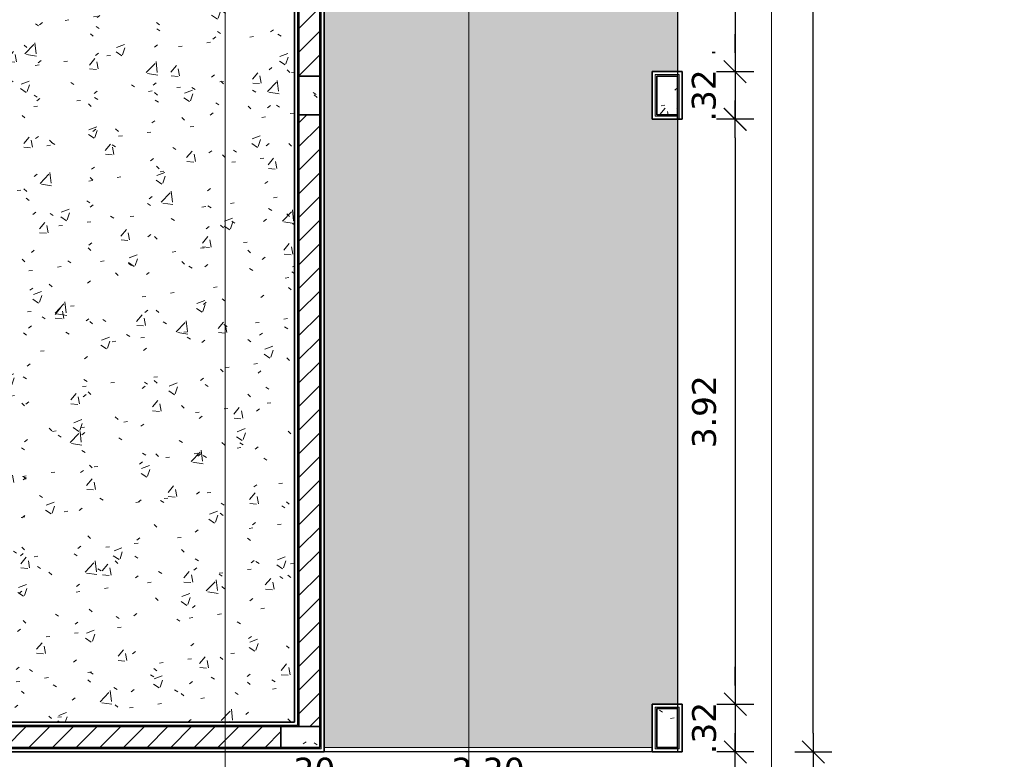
# Model space of a CAD drawing. Header units: millimetres. Extents: x -109 to 627, y -178 to 173.
# Tile 98 of 178: x 323.38 to 329.99, y -173.3 to -168.34. Entities that reach past the tile are written whole.
import ezdxf

# ---------------------------------------------------------------- set-up
doc = ezdxf.new("R2010")
doc.units = ezdxf.units.MM
for name, color, linetype, lineweight in [('ARQ - ALVENARIA - OSSO', 2, 'Continuous', 35), ('ARQ - DIVISORIA', 3, 'Continuous', 35), ('ARQ - PAREDE VISTA', 4, 'Continuous', 9), ('ARQ - PAREDES_HACHURA', 9, 'Continuous', 35), ('ARQ - PAREDES_REVESTIMENTO', 3, 'Continuous', 35), ('ARQ - PILAR', 4, 'Continuous', 15), ('ARQ - PISO', 9, 'Continuous', 5), ('ARQ - PISO_HACHURA_SUPERFICIE', 9, 'Continuous', 5), ('ARQ - SIMBOLO_CORTE', 2, 'Continuous', 5)]:
    doc.layers.add(name, color=color, linetype=linetype, lineweight=lineweight)
doc.styles.add('FNDE Texto Cota 0100', font='verdana.ttf', dxfattribs={"height": 0.16})
doc.dimstyles.new('FNDE 1-0100', dxfattribs={"dimscale": 2.5, "dimtxt": 0.16, "dimasz": 0.05, "dimexe": 0.15, "dimexo": 0.15, "dimgap": 0.05, "dimtad": 1, "dimzin": 4, "dimdsep": 46, "dimtxsty": 'FNDE Texto Cota 0100', "dimblk": 'tic', "dimcen": 0.15, "dimdle": 0.15, "dimse1": 1, "dimse2": 1, "dimclrd": 251, "dimclre": 251, "dimclrt": 256, "dimaunit": 1, "dimadec": 3, "dimazin": 0, "dimtfac": 1, "dimtix": 1, "dimtmove": 2, "dimatfit": 3, "dimldrblk": 'tic', "dimfxl": 0.15, "dimtvp": 1, "dimtolj": 1, "dimtzin": 0, "dimarcsym": 0})
pattern_1 = [(49.99999999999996, (316.1256538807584, -147.1297512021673), (0.5462905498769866, -0.04729538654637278), [0.05698523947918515, -0.6288371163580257]), (355, (316.1256538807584, -147.1297512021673), (-0.1054013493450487, 0.5732220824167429), [0.04598808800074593, -0.5028697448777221]), (100.451, (316.171641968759, -147.1337501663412), (0.4408404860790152, 0.5255719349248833), [0.04898731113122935, -0.5338617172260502]), (46.184, (316.1256538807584, -146.9777905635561), (0.8129122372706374, -0.1260280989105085), [0.08597772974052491, -0.9427558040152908]), (96.63599999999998, (316.1936362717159, -146.9877879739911), (0.7118101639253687, 0.7420596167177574), [0.07298109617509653, -0.8007925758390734]), (351.184, (316.1256538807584, -146.9777905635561), (0.7120447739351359, 0.7424237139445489), [0.0689821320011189, -0.7538047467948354]), (21, (316.2016342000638, -147.0157807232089), (0.4548672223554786, -0.3062123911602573), [0.05698523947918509, -0.628837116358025]), (326, (316.2016342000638, -147.0157807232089), (0.1857174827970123, 0.5524509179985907), [0.04598808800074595, -0.5028697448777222]), (71.45100000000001, (316.2396243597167, -147.0407742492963), (0.6403701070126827, 0.2459518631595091), [0.04898731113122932, -0.5338617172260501]), (37.49999999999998, (316.1256538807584, -147.1297512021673), (0.00920361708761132, 0.2540508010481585), [0.02499352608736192, -0.4718777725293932, 0.02499352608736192, -0.4848744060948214, -0.5048692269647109]), (37.49999999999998, (316.1256538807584, -147.1297512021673), (0.00920361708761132, 0.2540508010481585), [-1.006739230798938, 0.02499352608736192, -0.4798757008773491]), (7.49999999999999, (316.1256538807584, -147.1297512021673), (0.2004088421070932, 0.3006603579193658), [0.02499352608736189, -0.2659311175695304, 0.02499352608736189, -0.4598808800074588, -0.1919502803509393]), (7.49999999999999, (316.1256538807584, -147.1297512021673), (0.2004088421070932, 0.3006603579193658), [-0.7757990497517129, 0.02499352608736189, -0.1669567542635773]), (327.5, (315.9556979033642, -147.1297512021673), (0.4063776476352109, -0.0170731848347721), [0.02499352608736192, -0.1649572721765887, 0.02499352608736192, -0.5688526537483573, -0.7887956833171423]), (327.5, (315.9556979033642, -147.1297512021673), (0.4063776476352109, -0.0170731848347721), [-0.7847967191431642, 0.02499352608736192, -0.7638021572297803]), (317.5, (315.8797175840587, -147.1297512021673), (0.4438836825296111, 0.07598815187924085), [0.02499352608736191, -0.2229422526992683, 0.02499352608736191, -0.3699041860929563, -0.559854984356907]), (317.5, (315.8797175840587, -147.1297512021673), (0.4438836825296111, 0.07598815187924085), [-0.6418337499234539, 0.02499352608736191, -0.5348614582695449])]
pattern_2 = [(45, (316.1256538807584, -147.1297512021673), (-0.07917545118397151, 0.07917545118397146), [])]

# ---------------------------------------------------------------- blocks, each defined once
blk = doc.blocks.new('tic')
blk.add_line((-0.6000000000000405, -0.600000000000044), (0.6000000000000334, 0.600000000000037))
at = {"color": 251}
for p, q in [((0, -1.000000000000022), (0, 0.9999999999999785)), ((-1.000000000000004, 0), (0.9999999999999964, 0))]:
    blk.add_line(p, q, dxfattribs=at)
blk = doc.blocks.new('*D410')
at = {"color": 251, "lineweight": -2, "transparency": 16777216}
blk.add_line((319.3522079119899, -173.579697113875), (325.1006541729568, -173.579697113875), dxfattribs=at)
at = {"layer": 'Defpoints', "color": 0, "transparency": 16777216}
for p in [(319.2272079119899, -173.0509650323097), (325.2256541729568, -173.0509650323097), (325.2256541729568, -173.579697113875)]:
    blk.add_point(p, dxfattribs=at)
at = {"color": 251, "lineweight": -2, "transparency": 16777216, "xscale": 0.125, "yscale": 0.125, "zscale": 0.125, "rotation": 180}
blk.add_blockref('tic', (319.2272079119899, -173.579697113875), dxfattribs=at)
at = {"color": 251, "lineweight": -2, "transparency": 16777216, "xscale": 0.125, "yscale": 0.125, "zscale": 0.125}
blk.add_blockref('tic', (325.2256541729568, -173.579697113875), dxfattribs=at)
at = {"transparency": 16777216, "insert": (322.2264310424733, -173.3714197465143), "char_height": 0.16, "attachment_point": 5, "style": 'FNDE Texto Cota 0100'}
blk.add_mtext('\\A1;6.00', dxfattribs=at)
blk = doc.blocks.new('*D411')
at = {"color": 251, "lineweight": -2, "transparency": 16777216}
for p, q in [((325.1006541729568, -173.579697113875), (324.9756541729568, -173.579697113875)), ((325.2256541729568, -173.579697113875), (325.4256023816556, -173.579697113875)), ((325.5506023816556, -173.579697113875), (325.6756023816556, -173.579697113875))]:
    blk.add_line(p, q, dxfattribs=at)
at = {"layer": 'Defpoints', "color": 0, "transparency": 16777216}
for p in [(325.2256541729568, -173.0509650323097), (325.4256023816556, -173.2509132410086), (325.4256023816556, -173.579697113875)]:
    blk.add_point(p, dxfattribs=at)
at = {"color": 251, "lineweight": -2, "transparency": 16777216, "xscale": 0.125, "yscale": 0.125, "zscale": 0.125}
blk.add_blockref('tic', (325.2256541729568, -173.579697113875), dxfattribs=at)
at = {"color": 251, "lineweight": -2, "transparency": 16777216, "xscale": 0.125, "yscale": 0.125, "zscale": 0.125, "rotation": 180}
blk.add_blockref('tic', (325.4256023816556, -173.579697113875), dxfattribs=at)
at = {"transparency": 16777216, "insert": (325.3256282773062, -173.3713660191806), "char_height": 0.16, "attachment_point": 5, "style": 'FNDE Texto Cota 0100'}
blk.add_mtext('\\A1;.20', dxfattribs=at)
blk = doc.blocks.new('*D412')
at = {"color": 251, "lineweight": -2, "transparency": 16777216}
blk.add_line((325.5506023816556, -173.579697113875), (327.5000326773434, -173.579697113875), dxfattribs=at)
at = {"layer": 'Defpoints', "color": 0, "transparency": 16777216}
for p in [(325.4256023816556, -173.2509132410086), (327.6250326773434, -173.2509132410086), (327.6250326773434, -173.579697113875)]:
    blk.add_point(p, dxfattribs=at)
at = {"color": 251, "lineweight": -2, "transparency": 16777216, "xscale": 0.125, "yscale": 0.125, "zscale": 0.125, "rotation": 180}
blk.add_blockref('tic', (325.4256023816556, -173.579697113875), dxfattribs=at)
at = {"color": 251, "lineweight": -2, "transparency": 16777216, "xscale": 0.125, "yscale": 0.125, "zscale": 0.125}
blk.add_blockref('tic', (327.6250326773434, -173.579697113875), dxfattribs=at)
at = {"transparency": 16777216, "insert": (326.5253175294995, -173.3713660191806), "char_height": 0.16, "attachment_point": 5, "style": 'FNDE Texto Cota 0100'}
blk.add_mtext('\\A1;2.20', dxfattribs=at)
blk = doc.blocks.new('*D413')
at = {"color": 251, "lineweight": -2, "transparency": 16777216}
blk.add_line((319.152259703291, -174.1045611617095), (327.6999808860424, -174.1045611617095), dxfattribs=at)
at = {"layer": 'Defpoints', "color": 0, "transparency": 16777216}
for p in [(319.027259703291, -173.2509132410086), (327.8249808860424, -173.2509132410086), (327.8249808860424, -174.1045611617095)]:
    blk.add_point(p, dxfattribs=at)
at = {"color": 251, "lineweight": -2, "transparency": 16777216, "xscale": 0.125, "yscale": 0.125, "zscale": 0.125, "rotation": 180}
blk.add_blockref('tic', (319.027259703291, -174.1045611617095), dxfattribs=at)
at = {"color": 251, "lineweight": -2, "transparency": 16777216, "xscale": 0.125, "yscale": 0.125, "zscale": 0.125}
blk.add_blockref('tic', (327.8249808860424, -174.1045611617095), dxfattribs=at)
at = {"transparency": 16777216, "insert": (323.4261202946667, -173.8959077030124), "char_height": 0.16, "attachment_point": 5, "style": 'FNDE Texto Cota 0100'}
blk.add_mtext('\\A1;8.80', dxfattribs=at)
blk = doc.blocks.new('*D466')
at = {"color": 251, "lineweight": -2, "transparency": 16777216}
blk.add_line((328.1802181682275, -164.8381247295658), (328.1802181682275, -168.5670940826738), dxfattribs=at)
at = {"layer": 'Defpoints', "color": 0, "transparency": 16777216}
for p in [(327.8249808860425, -164.7131247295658), (327.8249808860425, -168.6920940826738), (328.1802181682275, -168.6920940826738)]:
    blk.add_point(p, dxfattribs=at)
at = {"color": 251, "lineweight": -2, "transparency": 16777216, "xscale": 0.125, "yscale": 0.125, "zscale": 0.125}
for p, rotation in [((328.1802181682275, -164.7131247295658), 90), ((328.1802181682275, -168.6920940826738), 270)]:
    blk.add_blockref('tic', p, dxfattribs=dict(at, rotation=rotation))
at = {"transparency": 16777216, "insert": (327.9715647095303, -166.7026094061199), "char_height": 0.16, "attachment_point": 5, "rotation": 90, "style": 'FNDE Texto Cota 0100'}
blk.add_mtext('\\A1;3.98', dxfattribs=at)
blk = doc.blocks.new('*D467')
at = {"color": 251, "lineweight": -2, "transparency": 16777216}
blk.add_line((328.7050822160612, -173.1259132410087), (328.7050822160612, -138.7848731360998), dxfattribs=at)
at = {"layer": 'Defpoints', "color": 0, "transparency": 16777216}
for p in [(327.8249808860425, -138.6598731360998), (328.7050822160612, -138.6598731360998), (327.8249808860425, -173.2509132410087)]:
    blk.add_point(p, dxfattribs=at)
at = {"color": 251, "lineweight": -2, "transparency": 16777216, "xscale": 0.125, "yscale": 0.125, "zscale": 0.125}
for p, rotation in [((328.7050822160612, -138.6598731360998), 90), ((328.7050822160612, -173.2509132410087), 270)]:
    blk.add_blockref('tic', p, dxfattribs=dict(at, rotation=rotation))
at = {"transparency": 16777216, "insert": (328.4967511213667, -155.9553931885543), "char_height": 0.16, "attachment_point": 5, "rotation": 90, "style": 'FNDE Texto Cota 0100'}
blk.add_mtext('\\A1;34.59', dxfattribs=at)
blk = doc.blocks.new('*D592')
at = {"color": 251, "lineweight": -2, "transparency": 16777216}
for p, q in [((328.1802181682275, -168.5670940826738), (328.1802181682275, -168.4420940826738)), ((328.1802181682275, -168.6920940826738), (328.1802181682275, -169.0120112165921)), ((328.1802181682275, -169.1370112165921), (328.1802181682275, -169.2620112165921))]:
    blk.add_line(p, q, dxfattribs=at)
at = {"layer": 'Defpoints', "color": 0, "transparency": 16777216}
for p in [(327.8249808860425, -168.6920940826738), (327.8249808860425, -169.0120112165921), (328.1802181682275, -169.0120112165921)]:
    blk.add_point(p, dxfattribs=at)
at = {"color": 251, "lineweight": -2, "transparency": 16777216, "xscale": 0.125, "yscale": 0.125, "zscale": 0.125}
for p, rotation in [((328.1802181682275, -168.6920940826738), 270), ((328.1802181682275, -169.0120112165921), 90)]:
    blk.add_blockref('tic', p, dxfattribs=dict(at, rotation=rotation))
at = {"transparency": 16777216, "insert": (327.971887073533, -168.8520526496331), "char_height": 0.16, "attachment_point": 5, "rotation": 90, "style": 'FNDE Texto Cota 0100'}
blk.add_mtext('\\A1;.32', dxfattribs=at)
blk = doc.blocks.new('*D593')
at = {"color": 251, "lineweight": -2, "transparency": 16777216}
blk.add_line((328.182116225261, -169.1370112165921), (328.182116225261, -172.8059961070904), dxfattribs=at)
at = {"layer": 'Defpoints', "color": 0, "transparency": 16777216}
for p in [(327.8249808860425, -169.0120112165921), (327.8249808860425, -172.9309961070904), (328.182116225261, -172.9309961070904)]:
    blk.add_point(p, dxfattribs=at)
at = {"color": 251, "lineweight": -2, "transparency": 16777216, "xscale": 0.125, "yscale": 0.125, "zscale": 0.125}
for p, rotation in [((328.182116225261, -169.0120112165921), 90), ((328.182116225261, -172.9309961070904), 270)]:
    blk.add_blockref('tic', p, dxfattribs=dict(at, rotation=rotation))
at = {"transparency": 16777216, "insert": (327.9737851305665, -170.9715036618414), "char_height": 0.16, "attachment_point": 5, "rotation": 90, "style": 'FNDE Texto Cota 0100'}
blk.add_mtext('\\A1;3.92', dxfattribs=at)
blk = doc.blocks.new('*D594')
at = {"color": 251, "lineweight": -2, "transparency": 16777216}
for p, q in [((328.182116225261, -172.8059961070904), (328.182116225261, -172.6809961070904)), ((328.182116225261, -172.9309961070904), (328.182116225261, -173.2509132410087)), ((328.182116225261, -173.3759132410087), (328.182116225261, -173.5009132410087))]:
    blk.add_line(p, q, dxfattribs=at)
at = {"layer": 'Defpoints', "color": 0, "transparency": 16777216}
for p in [(327.8249808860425, -172.9309961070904), (327.8249808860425, -173.2509132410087), (328.182116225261, -173.2509132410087)]:
    blk.add_point(p, dxfattribs=at)
at = {"color": 251, "lineweight": -2, "transparency": 16777216, "xscale": 0.125, "yscale": 0.125, "zscale": 0.125}
for p, rotation in [((328.182116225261, -172.9309961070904), 270), ((328.182116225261, -173.2509132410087), 90)]:
    blk.add_blockref('tic', p, dxfattribs=dict(at, rotation=rotation))
at = {"transparency": 16777216, "insert": (327.9737851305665, -173.0909546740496), "char_height": 0.16, "attachment_point": 5, "rotation": 90, "style": 'FNDE Texto Cota 0100'}
blk.add_mtext('\\A1;.32', dxfattribs=at)

msp = doc.modelspace()

# ---------------------------------------------------------------- hatches: boundary and pattern name
at = {"layer": 'ARQ - PAREDES_HACHURA'}
h = msp.add_hatch(color=256, dxfattribs=at)
h.paths.add_polyline_path([(325.2456489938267, -173.0709598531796), (325.2556464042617, -173.0709433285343), (325.2556464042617, -165.572902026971), (325.2456489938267, -165.572902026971), (325.2456489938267, -173.0527828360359)], flags=0)
h.paths.add_polyline_path([(325.2556464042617, -164.673135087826), (325.2556464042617, -164.6331454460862), (325.2456489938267, -164.6331454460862), (325.2456489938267, -164.673135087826)], flags=0)
h = msp.add_hatch(dxfattribs=at)
h.set_pattern_fill('FP_6', color=256, scale=0.9997410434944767, style=0, pattern_type=2)
h.set_pattern_definition(pattern_2)
h.paths.add_polyline_path([(325.2556464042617, -168.7220863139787), (325.3956101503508, -168.7220863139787), (325.3956101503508, -165.5429097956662), (325.2556464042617, -165.5429097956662), (325.2556464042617, -166.8127277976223)], flags=0)
h.paths.add_polyline_path([(325.2556464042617, -164.7031273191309), (325.3956101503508, -164.7031273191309), (325.3956101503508, -164.6231480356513), (325.2556464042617, -164.6231480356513), (325.2556464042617, -164.6785895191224)], flags=0)
for points in [[(325.4056075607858, -173.2209210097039), (325.4056075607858, -165.5679033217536), (325.3956101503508, -165.5679033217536), (325.3956101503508, -173.2209210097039)], [(327.7949886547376, -168.7220863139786), (327.7946439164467, -168.7120889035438), (327.6450274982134, -168.7120889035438), (327.6450274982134, -168.7220863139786), (327.6550249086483, -168.7220863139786)], [(327.6496961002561, -168.9920163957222), (327.6550249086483, -168.9920163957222), (327.6550249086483, -168.7220863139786), (327.6450274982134, -168.7220863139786), (327.6450274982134, -168.9920163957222)], [(327.8049860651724, -169.0120112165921), (327.8049860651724, -168.7120889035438), (327.7949886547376, -168.7120889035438), (327.7949886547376, -169.0120112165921)], [(327.7949886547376, -168.9920163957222), (327.7949886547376, -168.9820189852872), (327.6550249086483, -168.9820189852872), (327.6550249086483, -168.9920163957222), (327.7946369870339, -168.9920163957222)], [(327.6450274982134, -172.9609883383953), (327.7949886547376, -172.9609883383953), (327.7946041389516, -172.9509909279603), (327.6450274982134, -172.9509909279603)], [(327.7949886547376, -173.2209210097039), (327.8049860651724, -173.2209210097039), (327.8049860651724, -172.9509909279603), (327.7949886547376, -172.9509909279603), (327.7949886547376, -172.9609883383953)], [(327.6450274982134, -173.2209210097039), (327.6550249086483, -173.2209210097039), (327.6550249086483, -172.9609883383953), (327.6450274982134, -172.9609883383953), (327.6450274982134, -172.9621384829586)], [(325.1356774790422, -173.0809572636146), (325.2556464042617, -173.0809572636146), (325.2556464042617, -173.0709598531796), (319.1972156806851, -173.0709598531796), (319.1972156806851, -173.0809572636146), (325.0229345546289, -173.0809572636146)], [(325.4056075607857, -173.2309184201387), (325.4056075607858, -173.2209210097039), (319.0472545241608, -173.2209210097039), (319.0472545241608, -173.2309184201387), (325.3956101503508, -173.2309184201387)], [(327.8049860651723, -173.2309184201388), (327.8049860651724, -173.2209210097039), (327.6450274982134, -173.2209210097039), (327.6450274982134, -173.2309184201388), (327.7949886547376, -173.2309184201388)]]:
    msp.add_hatch(color=256, dxfattribs=at).paths.add_polyline_path(points, flags=0)
h = msp.add_hatch(dxfattribs=at)
h.set_pattern_fill('FP_6', color=256, scale=0.9997410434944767, style=0, pattern_type=2)
h.set_pattern_definition(pattern_2)
h.paths.add_polyline_path([(325.2556464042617, -173.0809572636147), (325.3956101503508, -173.0809572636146), (325.3956101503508, -168.9820189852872), (325.2556464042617, -168.9820189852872), (325.2556464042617, -173.0709598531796)], flags=0)
h = msp.add_hatch(dxfattribs=at)
h.set_pattern_fill('FP_6', color=256, scale=0.9997410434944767, style=0, pattern_type=2)
h.set_pattern_definition(pattern_2)
h.paths.add_polyline_path([(325.1356774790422, -173.2209210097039), (325.1356774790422, -173.0809572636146), (322.3563973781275, -173.0809572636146), (322.3563973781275, -173.2209210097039), (325.0229345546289, -173.2209210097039)], flags=0)
at = {"layer": 'ARQ - PILAR'}
h = msp.add_hatch(dxfattribs=at)
h.set_pattern_fill('FP_1', color=256, scale=0.9997410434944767, style=0, pattern_type=2)
h.set_pattern_definition(pattern_1)
h.paths.add_polyline_path([(325.3956101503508, -168.9820189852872), (325.3956101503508, -168.7220863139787), (325.2556464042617, -168.7220863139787), (325.2556464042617, -168.9820189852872)], flags=0)
h = msp.add_hatch(dxfattribs=at)
h.set_pattern_fill('FP_1', color=256, scale=0.9997410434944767, style=0, pattern_type=2)
h.set_pattern_definition(pattern_1)
h.paths.add_polyline_path([(327.7949886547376, -168.9820189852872), (327.7949886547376, -168.7220863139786), (327.6550249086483, -168.7220863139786), (327.6550249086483, -168.9820189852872)], flags=0)
h = msp.add_hatch(dxfattribs=at)
h.set_pattern_fill('FP_1', color=256, scale=0.9997410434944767, style=0, pattern_type=2)
h.set_pattern_definition(pattern_1)
h.paths.add_polyline_path([(327.6550249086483, -173.2209210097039), (327.7949886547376, -173.2209210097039), (327.7949886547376, -172.9609883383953), (327.6550249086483, -172.9609883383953)], flags=0)
h = msp.add_hatch(dxfattribs=at)
h.set_pattern_fill('FP_1', color=256, scale=0.9997410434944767, style=0, pattern_type=2)
h.set_pattern_definition(pattern_1)
h.paths.add_polyline_path([(325.3956101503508, -173.2209210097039), (325.3956101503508, -173.0809572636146), (325.1356774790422, -173.0809572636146), (325.1356774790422, -173.2209210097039), (325.2556464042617, -173.2209210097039)], flags=0)
at = {"layer": 'ARQ - PISO_HACHURA_SUPERFICIE'}
h = msp.add_hatch(dxfattribs=at)
h.set_pattern_fill('FP_1', color=256, scale=0.9997410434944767, style=0, pattern_type=2)
h.set_pattern_definition(pattern_1)
h.paths.add_polyline_path([(325.4256023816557, -173.2209210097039), (327.6250326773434, -173.2209210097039), (327.6250326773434, -172.9309961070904), (327.7949886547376, -172.9309961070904), (327.7949886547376, -169.0120112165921), (327.6250326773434, -169.0120112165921), (327.6250326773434, -168.6920940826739), (327.7949886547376, -168.6920940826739), (327.7949886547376, -164.7131247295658), (327.6250326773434, -164.7131247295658), (327.6250326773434, -164.3932075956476), (327.7949886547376, -164.3932075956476), (327.7949886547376, -160.4142382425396), (327.6250326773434, -160.4142382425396), (327.6250326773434, -160.0943211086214), (327.7949886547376, -160.0943211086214), (327.7949886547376, -156.1153517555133), (327.6250326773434, -156.1153517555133), (327.6250326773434, -155.7954346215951), (327.7949886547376, -155.7954346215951), (327.7949886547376, -151.8164652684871), (327.6250326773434, -151.8164652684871), (327.6250326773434, -151.4965481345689), (327.7949886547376, -151.4965481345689), (327.7949886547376, -147.5175787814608), (327.6250326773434, -147.5175787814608), (327.6250326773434, -147.1976616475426), (327.7949886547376, -147.1976616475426), (327.7949886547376, -143.2186922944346), (327.6250326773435, -143.2186922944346), (327.6250326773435, -142.8987751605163), (327.7949886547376, -142.8987751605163), (327.7949886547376, -138.979790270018), (327.6250326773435, -138.979790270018), (327.6250326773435, -138.6898653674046), (325.4256023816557, -138.6898653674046), (325.4256023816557, -138.884814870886), (325.4206036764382, -138.884814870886), (325.4206036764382, -138.9248045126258), (325.4056075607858, -138.9248045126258), (325.4056075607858, -138.9398006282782), (325.3956101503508, -138.9398006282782), (325.3956101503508, -139.7195986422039), (325.4056075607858, -139.7195986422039), (325.4056075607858, -139.7345947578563), (325.4206036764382, -139.7345947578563), (325.4206036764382, -139.7745843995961), (325.4256023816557, -139.7745843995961), (325.4256023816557, -148.8922227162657), (325.4206036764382, -148.8922227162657), (325.4206036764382, -148.9022201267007), (325.4455972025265, -148.9022201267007), (325.4455972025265, -149.752000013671), (325.4206036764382, -149.752000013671), (325.4206036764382, -149.7819922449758), (325.4256023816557, -149.7819922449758), (325.4256023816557, -150.6417695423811), (325.4206036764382, -150.6417695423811), (325.4206036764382, -150.651766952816), (325.4455972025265, -150.651766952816), (325.4455972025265, -151.5015468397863), (325.4206036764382, -151.5015468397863), (325.4206036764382, -151.5315390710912), (325.4256023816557, -151.5315390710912), (325.4256023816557, -151.7814743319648), (325.4206036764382, -151.7814743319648), (325.4206036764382, -151.7914717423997), (325.4455972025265, -151.7914717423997), (325.4455972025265, -152.64125162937), (325.4206036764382, -152.64125162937), (325.4206036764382, -152.6712438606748), (325.4256023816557, -152.6712438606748), (325.4256023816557, -153.5610133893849), (325.4206036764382, -153.5610133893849), (325.4206036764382, -153.5710107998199), (325.4455972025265, -153.5710107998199), (325.4455972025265, -154.4207906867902), (325.4206036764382, -154.4207906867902), (325.4206036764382, -154.450782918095), (325.4256023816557, -154.450782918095), (325.4256023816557, -163.5384290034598), (325.4206036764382, -163.5384290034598), (325.4206036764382, -163.5784186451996), (325.4056075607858, -163.5784186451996), (325.4056075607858, -163.593414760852), (325.3956101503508, -163.593414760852), (325.3956101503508, -164.3732127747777), (325.4056075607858, -164.3732127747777), (325.4056075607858, -164.3882088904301), (325.4206036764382, -164.3882088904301), (325.4206036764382, -164.4281985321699), (325.4256023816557, -164.4281985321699), (325.4256023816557, -164.6781337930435), (325.4206036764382, -164.6785895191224), (325.4206036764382, -164.7181234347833), (325.4056075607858, -164.7181234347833), (325.4056075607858, -164.7331195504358), (325.3956101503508, -164.7331195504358), (325.3956101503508, -165.5129175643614), (325.4056075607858, -165.5129175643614), (325.4056075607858, -165.5279136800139), (325.4206036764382, -165.5279136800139), (325.4206036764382, -165.5679033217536), (325.4256023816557, -165.5679033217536), (325.4256023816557, -173.2174705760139)], flags=0)
h.paths.add_polyline_path([(325.3956101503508, -165.5679033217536), (325.4056075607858, -165.5679033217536), (325.4056075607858, -165.5429097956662), (325.3956101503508, -165.5429097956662)], flags=0)
h.paths.add_polyline_path([(325.4056075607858, -164.7031273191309), (325.4056075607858, -164.6781337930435), (325.3956101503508, -164.6785895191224), (325.3956101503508, -164.7031273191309)], flags=0)
h.paths.add_polyline_path([(325.3956101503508, -164.4281985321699), (325.4056075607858, -164.4273532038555), (325.4056075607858, -164.4032050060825), (325.3956101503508, -164.4032050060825), (325.3956101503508, -164.427742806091)], flags=0)
h.paths.add_polyline_path([(325.3956101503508, -163.5634225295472), (325.4056075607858, -163.5634225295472), (325.4056075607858, -163.5384290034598), (325.3956101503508, -163.5384290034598)], flags=0)
h.paths.add_polyline_path([(325.4056075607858, -154.450782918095), (325.4056075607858, -154.4257893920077), (325.3956101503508, -154.4257893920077), (325.3956101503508, -154.450782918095)], flags=0)
h.paths.add_polyline_path([(325.4056075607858, -153.5710107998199), (325.4056075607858, -153.5610133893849), (325.3956101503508, -153.5610133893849), (325.3956101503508, -153.5710107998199)], flags=0)
h.paths.add_polyline_path([(325.4056075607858, -152.6712438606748), (325.4056075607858, -152.6462503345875), (325.3956101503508, -152.6462503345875), (325.3956101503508, -152.6712438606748)], flags=0)
h.paths.add_polyline_path([(325.4056075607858, -151.7914717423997), (325.4056075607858, -151.7814743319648), (325.3956101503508, -151.7814743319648), (325.3956101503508, -151.7914717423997)], flags=0)
h.paths.add_polyline_path([(325.4056075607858, -151.5315390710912), (325.4056075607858, -151.5065455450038), (325.3956101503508, -151.5065455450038), (325.3956101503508, -151.5315390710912)], flags=0)
h.paths.add_polyline_path([(325.4056075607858, -150.651766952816), (325.4056075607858, -150.6417695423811), (325.3956101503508, -150.6417695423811), (325.3956101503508, -150.651766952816)], flags=0)
h.paths.add_polyline_path([(325.4056075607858, -149.7819922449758), (325.4056075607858, -149.7569987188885), (325.3956101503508, -149.7569987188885), (325.3956101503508, -149.7819922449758)], flags=0)
h.paths.add_polyline_path([(325.3956101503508, -148.9022201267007), (325.4056075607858, -148.9022201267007), (325.4056075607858, -148.8922227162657), (325.3956101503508, -148.8922227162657)], flags=0)
h.paths.add_polyline_path([(325.3956101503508, -139.7745843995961), (325.4056075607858, -139.7745843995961), (325.4056075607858, -139.7495908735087), (325.3956101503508, -139.7495908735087)], flags=0)
h.paths.add_polyline_path([(325.4056075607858, -138.9098083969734), (325.4056075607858, -138.884814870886), (325.3956101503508, -138.884814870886), (325.3956101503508, -138.9098083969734)], flags=0)
h = msp.add_hatch(dxfattribs=at)
h.set_pattern_fill('FP_1', color=256, scale=0.9997410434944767, style=0, pattern_type=2)
h.set_pattern_definition(pattern_1)
h.paths.add_polyline_path([(325.2256541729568, -173.0509650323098), (325.2256541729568, -165.572902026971), (325.2306528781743, -165.572902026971), (325.2306528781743, -165.5329123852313), (325.2456489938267, -165.5329123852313), (325.2456489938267, -165.5229149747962), (325.2556464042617, -165.5229149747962), (325.2556464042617, -164.7231221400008), (325.2456489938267, -164.7231221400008), (325.2456489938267, -164.7131247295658), (325.2306528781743, -164.7131247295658), (325.2306528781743, -164.673135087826), (325.2256541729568, -164.673135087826), (325.2256541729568, -164.6531402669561), (319.2272079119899, -164.6531402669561), (319.2272079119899, -173.0509650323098), (325.1356774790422, -173.0509650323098)], flags=0)
h.paths.add_polyline_path([(325.2456489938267, -165.572902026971), (325.2556464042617, -165.572902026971), (325.2556464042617, -165.5429097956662), (325.2456489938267, -165.5429097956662)], flags=0)
h.paths.add_polyline_path([(325.2456489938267, -164.7581130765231), (324.4458561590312, -164.7581130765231), (324.4458561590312, -164.7231221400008), (325.2456489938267, -164.7231221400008), (325.2456489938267, -164.7287206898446)], flags=0)
h.paths.add_polyline_path([(325.2456489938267, -164.7031273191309), (325.2556464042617, -164.7031273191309), (325.2556464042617, -164.673135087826), (325.2456489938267, -164.673135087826), (325.2456489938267, -164.6785895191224)], flags=0)

# ---------------------------------------------------------------- linework, layer by layer
msp.add_lwpolyline([(342.6211483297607, -136.2604946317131), (342.6211483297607, -138.6598731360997), (327.7949886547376, -138.629880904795), (327.7949886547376, -173.2509132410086), (325.4256023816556, -173.2509132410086), (325.4256023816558, -136.260494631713), (342.6211483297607, -136.260494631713)])
at = {"layer": 'ARQ - ALVENARIA - OSSO'}
for p, q in [((325.2556464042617, -165.5429097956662), (325.2556464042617, -168.7220863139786)), ((325.3956101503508, -168.7220863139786), (325.3956101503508, -165.5429097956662)), ((325.2556464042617, -168.7220863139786), (325.3956101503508, -168.7220863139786)), ((325.3956101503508, -168.9820189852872), (325.2556464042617, -168.9820189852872)), ((325.2556464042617, -168.9820189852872), (325.2556464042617, -173.0809572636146)), ((325.3956101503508, -173.0809572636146), (325.3956101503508, -168.9820189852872)), ((325.1356774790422, -173.0809572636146), (322.3563973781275, -173.0809572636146)), ((325.1356774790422, -173.2209210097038), (325.1356774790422, -173.0809572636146)), ((325.2556464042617, -173.0809572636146), (325.3956101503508, -173.0809572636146)), ((322.3563973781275, -173.2209210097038), (325.1356774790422, -173.2209210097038))]:
    msp.add_line(p, q, dxfattribs=at)
at = {"layer": 'ARQ - DIVISORIA'}
for p, q in [((325.2556464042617, -168.9820189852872), (325.2556464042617, -168.7220863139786)), ((325.3956101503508, -168.7220863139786), (325.3956101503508, -173.2209210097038)), ((327.6550249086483, -168.7220863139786), (327.7949886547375, -168.7220863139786)), ((327.6550249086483, -168.9820189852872), (327.6550249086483, -168.7220863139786)), ((327.7949886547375, -168.7220863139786), (327.7949886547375, -168.9920163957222)), ((327.7949886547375, -168.9820189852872), (327.6550249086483, -168.9820189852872)), ((327.7949886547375, -169.012011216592), (327.8049860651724, -169.012011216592)), ((327.6550249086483, -172.9609883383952), (327.7949886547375, -172.9609883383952)), ((327.6550249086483, -173.2209210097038), (327.6550249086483, -172.9609883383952)), ((327.7949886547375, -172.9609883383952), (327.7949886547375, -173.2209210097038)), ((319.1972156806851, -173.0809572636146), (325.2556464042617, -173.0809572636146)), ((325.3956101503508, -173.2209210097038), (319.0572519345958, -173.2209210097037)), ((327.7949886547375, -173.2209210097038), (327.6550249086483, -173.2209210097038))]:
    msp.add_line(p, q, dxfattribs=at)
at = {"layer": 'ARQ - PAREDE VISTA'}
for p, q in [((327.7949886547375, -168.6920940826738), (327.7949886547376, -164.7131247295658)), ((325.2456489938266, -173.0709598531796), (325.2456489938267, -165.572902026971)), ((325.4056075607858, -165.5679033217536), (325.4056075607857, -173.2309184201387)), ((327.6450274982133, -168.7120889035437), (327.8049860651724, -168.7120889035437)), ((327.6450274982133, -168.9920163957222), (327.6450274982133, -168.7120889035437)), ((327.8049860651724, -168.7120889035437), (327.8049860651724, -169.012011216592)), ((327.7949886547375, -168.9920163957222), (327.6450274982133, -168.9920163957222)), ((327.7949886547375, -172.9309961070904), (327.7949886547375, -169.012011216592)), ((327.6450274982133, -172.9509909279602), (327.8049860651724, -172.9509909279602)), ((327.6450274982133, -173.2309184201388), (327.6450274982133, -172.9509909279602)), ((327.8049860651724, -172.9509909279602), (327.8049860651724, -173.2309184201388)), ((319.20721309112, -173.0709598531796), (325.2456489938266, -173.0709598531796)), ((325.4056075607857, -173.2309184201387), (319.0472545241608, -173.2309184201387)), ((325.4256023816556, -173.2209210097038), (327.6250326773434, -173.2209210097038)), ((327.6250326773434, -173.2509132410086), (325.4256023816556, -173.2509132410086)), ((327.8049860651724, -173.2309184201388), (327.6450274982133, -173.2309184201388))]:
    msp.add_line(p, q, dxfattribs=at)
at = {"layer": 'ARQ - PAREDES_REVESTIMENTO'}
for p, q in [((325.2256541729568, -165.572902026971), (325.2256541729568, -173.0509650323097)), ((325.4256023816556, -173.2509132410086), (325.4256023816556, -165.5679033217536)), ((328.0259621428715, -168.565602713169), (328.0459569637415, -168.565602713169)), ((327.8249808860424, -168.6920940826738), (327.6250326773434, -168.6920940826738)), ((327.6250326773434, -168.6920940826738), (327.6250326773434, -169.012011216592)), ((327.8249808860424, -169.012011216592), (327.8249808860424, -168.6920940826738)), ((327.7949886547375, -169.012011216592), (327.7949886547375, -168.9920163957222)), ((327.6250326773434, -169.012011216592), (327.8249808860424, -169.012011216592)), ((327.8249808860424, -172.9309961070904), (327.6250326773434, -172.9309961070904)), ((327.6250326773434, -172.9309961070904), (327.6250326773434, -173.2509132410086)), ((327.8249808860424, -172.9309961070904), (327.8249808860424, -173.2509132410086)), ((325.2256541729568, -173.0509650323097), (319.2272079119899, -173.0509650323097)), ((319.027259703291, -173.2509132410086), (325.4256023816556, -173.2509132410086)), ((327.6250326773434, -173.2509132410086), (327.8249808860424, -173.2509132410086))]:
    msp.add_line(p, q, dxfattribs=at)
at = {"layer": 'ARQ - PILAR'}
for p, q in [((325.3956101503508, -168.7220863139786), (325.2556464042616, -168.7220863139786)), ((325.2556464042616, -168.7220863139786), (325.2556464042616, -168.9820189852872)), ((325.3956101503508, -168.9820189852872), (325.3956101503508, -168.7220863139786)), ((327.7949886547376, -168.7220863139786), (327.6550249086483, -168.7220863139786)), ((327.6550249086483, -168.7220863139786), (327.6550249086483, -168.9820189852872)), ((327.7949886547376, -168.9820189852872), (327.7949886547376, -168.7220863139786)), ((325.2556464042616, -168.9820189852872), (325.3956101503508, -168.9820189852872)), ((327.6550249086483, -168.9820189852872), (327.7949886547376, -168.9820189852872)), ((327.7949886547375, -172.9609883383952), (327.6550249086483, -172.9609883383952)), ((327.6550249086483, -172.9609883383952), (327.6550249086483, -173.2209210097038)), ((327.7949886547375, -173.2209210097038), (327.7949886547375, -172.9609883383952)), ((325.3956101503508, -173.0809572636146), (325.1356774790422, -173.0809572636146)), ((325.1356774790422, -173.0809572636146), (325.1356774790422, -173.2209210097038)), ((325.3956101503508, -173.2209210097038), (325.3956101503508, -173.0809572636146)), ((325.1356774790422, -173.2209210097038), (325.3956101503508, -173.2209210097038)), ((327.6550249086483, -173.2209210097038), (327.7949886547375, -173.2209210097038))]:
    msp.add_line(p, q, dxfattribs=at)
at = {"layer": 'ARQ - PISO'}
msp.add_line((328.4248255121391, -173.8507578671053), (328.4248255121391, -139.2597177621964), dxfattribs=at)
at = {"layer": 'ARQ - SIMBOLO_CORTE'}
for p, q in [((324.7625550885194, -128.9195836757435), (324.7625550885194, -175.1946676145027)), ((326.3948729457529, -128.9195836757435), (326.394872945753, -175.1946676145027))]:
    msp.add_line(p, q, dxfattribs=at)

# ---------------------------------------------------------------- dimensions: what is measured, and where the dimension line sits
for base, p1, p2, picture, middle in [((328.7050822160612, -138.6598731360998), (327.8249808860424, -173.2509132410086), (327.8249808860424, -138.6598731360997), '*D467', (328.4967511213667, -155.9553931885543)), ((328.1802181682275, -168.6920940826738), (327.8249808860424, -164.7131247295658), (327.8249808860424, -168.6920940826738), '*D466', (327.9715647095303, -166.7026094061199)), ((328.1802181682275, -169.0120112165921), (327.8249808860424, -168.6920940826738), (327.8249808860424, -169.012011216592), '*D592', (327.971887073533, -168.8520526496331)), ((328.182116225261, -172.9309961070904), (327.8249808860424, -169.012011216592), (327.8249808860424, -172.9309961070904), '*D593', (327.9737851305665, -170.9715036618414)), ((328.182116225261, -173.2509132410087), (327.8249808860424, -172.9309961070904), (327.8249808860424, -173.2509132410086), '*D594', (327.9737851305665, -173.0909546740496))]:
    dim = msp.add_linear_dim(base=base, p1=p1, p2=p2, angle=90, dimstyle='FNDE 1-0100')
    dim.commit()
    dim.dimension.update_dxf_attribs({"geometry": picture, "text_midpoint": middle})
for base, p1, p2, picture, middle in [((325.2256541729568, -173.579697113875), (319.2272079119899, -173.0509650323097), (325.2256541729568, -173.0509650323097), '*D410', (322.2264310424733, -173.3714197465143)), ((325.4256023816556, -173.579697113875), (325.2256541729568, -173.0509650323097), (325.4256023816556, -173.2509132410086), '*D411', (325.3256282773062, -173.3713660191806)), ((327.8249808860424, -174.1045611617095), (319.027259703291, -173.2509132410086), (327.8249808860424, -173.2509132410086), '*D413', (323.4261202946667, -173.8959077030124)), ((327.6250326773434, -173.579697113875), (325.4256023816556, -173.2509132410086), (327.6250326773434, -173.2509132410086), '*D412', (326.5253175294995, -173.3713660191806))]:
    dim = msp.add_linear_dim(base=base, p1=p1, p2=p2, dimstyle='FNDE 1-0100')
    dim.commit()
    dim.dimension.update_dxf_attribs({"geometry": picture, "text_midpoint": middle})

doc.saveas('drawing.dxf')
